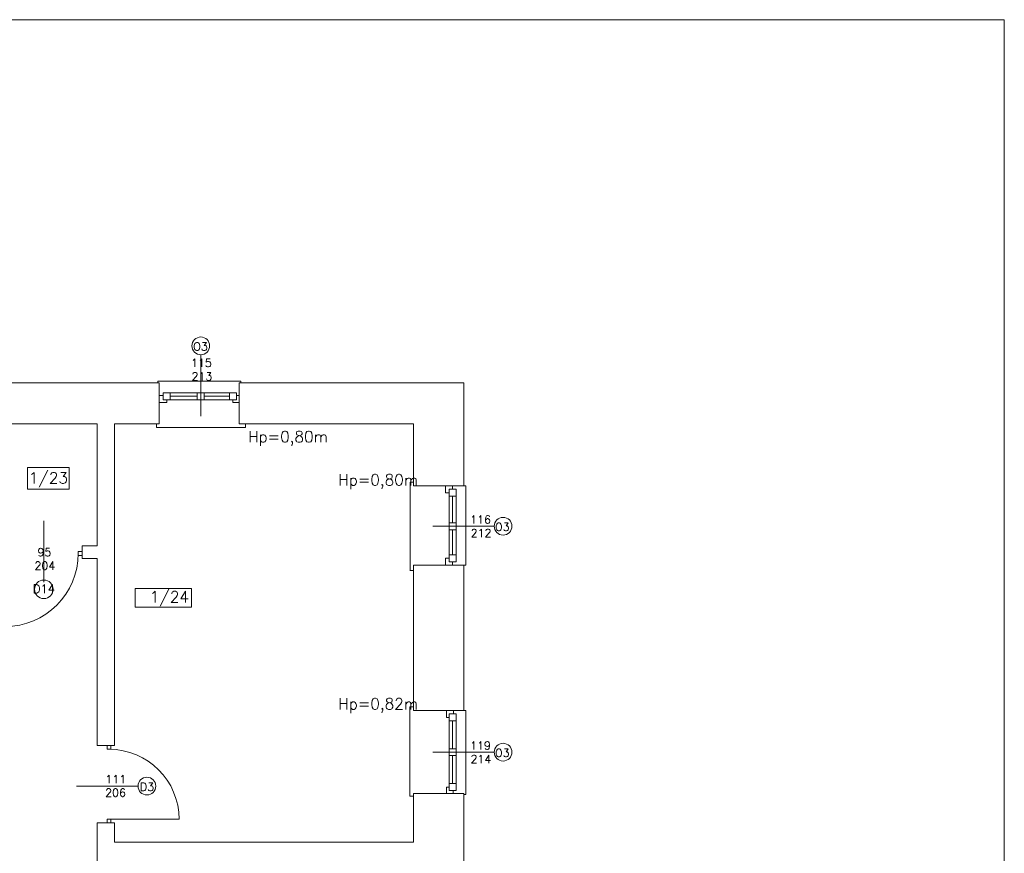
# Model space of a CAD drawing. Header units: millimetres. Extents: x -12354389001 to 271431, y -126469 to 48347.
# Tile 133 of 204: x -122316 to -120903, y -81387 to -80190. Entities that reach past the tile are written whole.
import ezdxf

# ---------------------------------------------------------------- set-up
doc = ezdxf.new("R2010")
doc.units = ezdxf.units.MM
doc.layers.get('0').update_dxf_attribs({"lineweight": 9})
for name, color, linetype, lineweight in [('IS_Text_Odbiornikow_Therm', 7, 'Continuous', 5), ('LINIE PRZEKROJOWE', 7, 'Continuous', 13), ('OPISY', 255, 'Continuous', 9), ('stolarka', 252, 'Continuous', 9)]:
    doc.layers.add(name, color=color, linetype=linetype, lineweight=lineweight)
doc.styles.add('ROMANS-POTROJNY-0-8-W', font='ROMANT.SHX', dxfattribs={"width": 0.8})

# ---------------------------------------------------------------- blocks, each defined once
blk = doc.blocks.new('dfds')
at = {"color": 252, "linetype": 'Continuous', "lineweight": 13}
for p, q in [((-26008.8, 23661.3), (-26008.8, 23664)), ((-26008.8, 23664), (-25889.6, 23664)), ((-25889.6, 23664), (-25889.6, 23661.4)), ((-26010.7, 23602.4), (-26010.7, 23602.4)), ((-26010.7, 23602.4), (-26010.7, 23597.4)), ((-26010.7, 23597.4), (-25887.7, 23597.4)), ((-25887.7, 23597.4), (-25882.7, 23597.4)), ((-25882.7, 23597.4), (-25882.7, 23602.4)), ((-25641.8, 23518.7), (-25646.8, 23518.7)), ((-25646.8, 23518.7), (-25646.8, 23391.9)), ((-25641.8, 23513.7), (-25641.8, 23518.7)), ((-25569.8, 23513.7), (-25566.8, 23513.7)), ((-25566.8, 23513.7), (-25566.8, 23399.7)), ((-25566.8, 23399.7), (-25569.8, 23399.7)), ((-25646.8, 23391.9), (-25646.8, 23392)), ((-25646.8, 23392), (-25641.8, 23392)), ((-25641.8, 23196.4), (-25647, 23196.4)), ((-25647, 23196.4), (-25647, 23073.3)), ((-25641.8, 23191.4), (-25641.8, 23196.4)), ((-25569.8, 23191.4), (-25566.8, 23191.4)), ((-25566.8, 23191.4), (-25566.8, 23070.6)), ((-25647, 23073.3), (-25647, 23068.3)), ((-25647, 23068.3), (-25641.8, 23068.3)), ((-25566.8, 23070.6), (-25569.8, 23070.6))]:
    blk.add_line(p, q, dxfattribs=at)
at = {"layer": 'LINIE PRZEKROJOWE', "color": 252, "linetype": 'Continuous', "lineweight": 13}
for p, q in [((-26536.8, 23661.2), (-26087.9, 23661.4)), ((-26006.8, 23661.3), (-26087.9, 23661.4)), ((-26006.8, 23602.4), (-26006.8, 23661.3)), ((-25569.8, 23661.2), (-25891.8, 23661.4)), ((-25891.8, 23602.4), (-25891.8, 23661.4)), ((-25569.8, 23513.7), (-25569.8, 23661.2)), ((-26095.8, 23602.4), (-26250.8, 23602.4)), ((-26095.8, 23427.4), (-26095.8, 23602.4)), ((-26095.8, 23602.4), (-26095.8, 23602.4)), ((-26006.8, 23602.4), (-26070.8, 23602.4)), ((-26070.8, 23602.4), (-26070.8, 23602.4)), ((-26006.8, 23602.4), (-26070.8, 23602.4)), ((-26070.8, 23602.4), (-26006.8, 23602.4)), ((-26070.8, 23140.9), (-26070.8, 23602.4)), ((-25891.8, 23602.4), (-25891.8, 23602.4)), ((-25641.8, 23602.4), (-25891.8, 23602.4)), ((-25641.8, 23513.7), (-25641.8, 23602.4)), ((-25641.8, 23513.7), (-25569.8, 23513.7)), ((-26117.3, 23409.4), (-26117.3, 23427.4)), ((-26117.3, 23427.4), (-26095.8, 23427.4)), ((-26117.3, 23409.4), (-26117.3, 23427.4)), ((-26095.8, 23409.4), (-26117.3, 23409.4)), ((-26095.8, 23140.9), (-26095.8, 23409.4)), ((-25641.8, 23191.4), (-25641.8, 23399.7)), ((-25641.8, 23191.4), (-25641.8, 23399.7)), ((-25641.8, 23191.4), (-25641.8, 23399.7)), ((-25641.8, 23399.7), (-25569.8, 23399.7)), ((-25569.8, 23191.4), (-25569.8, 23399.7)), ((-25641.8, 23191.4), (-25569.8, 23191.4)), ((-26095.8, 23140.9), (-26070.8, 23140.9)), ((-25641.8, 23002.4), (-25641.8, 23072.4)), ((-25641.8, 23006.7), (-25641.8, 23072.4)), ((-25641.8, 23002.4), (-25641.8, 23072.4)), ((-25641.8, 23072.4), (-25569.8, 23072.4)), ((-25569.8, 22887.4), (-25569.8, 23072.4)), ((-26095.8, 22760.4), (-26095.8, 23029.9)), ((-26095.8, 23029.9), (-26070.8, 23029.9)), ((-26070.8, 23002.4), (-26070.8, 23029.9)), ((-26070.8, 23002.4), (-25641.8, 23002.4))]:
    blk.add_line(p, q, dxfattribs=at)
at = {"layer": 'LINIE PRZEKROJOWE'}
blk.add_lwpolyline([(-33204.2, 24182.5), (-24794.2, 24182.5), (-24794.2, 18242.5), (-33204.2, 18242.5), (-33204.2, 24182.5)], dxfattribs=at)
at = {"layer": 'OPISY', "color": 252, "linetype": 'Continuous', "lineweight": 13}
for p, q in [((-25947, 23701.8), (-25947, 23613.7)), ((-26195.8, 23540), (-26135.8, 23540)), ((-26195.8, 23508.7), (-26195.8, 23540)), ((-26135.8, 23540), (-26135.8, 23508.7)), ((-26135.8, 23508.7), (-26195.8, 23508.7)), ((-26172.2, 23375.3), (-26172.2, 23463.4)), ((-25526, 23455.7), (-25614.1, 23455.7)), ((-26041.3, 23339.7), (-26041.3, 23366.4)), ((-26041.3, 23366.4), (-25960.1, 23366.4)), ((-25960.1, 23366.4), (-25960.1, 23339.7)), ((-25960.1, 23339.7), (-26041.3, 23339.7)), ((-25526, 23131.5), (-25614.1, 23131.5)), ((-26037, 23082.5), (-26125.1, 23082.5))]:
    blk.add_line(p, q, dxfattribs=at)
for centre, radius in [((-25947, 23714.5), 12.7), ((-25513.3, 23455.7), 12.7), ((-26172.2, 23365.2), 13.3), ((-25513.3, 23131.5), 12.7), ((-26024.3, 23082.8), 12.7)]:
    blk.add_circle(centre, radius, dxfattribs=at)
at = {"layer": 'stolarka', "color": 252, "linetype": 'Continuous', "lineweight": 13}
for p, q in [((-26000.8, 23643.4), (-26006.8, 23643.4)), ((-26006.8, 23633.4), (-25995.8, 23633.4)), ((-25990.8, 23647.1), (-26000.8, 23647.1)), ((-26000.8, 23647.1), (-26000.8, 23637.1)), ((-26000.8, 23637.1), (-25990.8, 23637.1)), ((-25995.8, 23633.4), (-25995.8, 23637.1)), ((-25895.8, 23647.1), (-25990.8, 23647.1)), ((-25990.8, 23637.1), (-25990.8, 23647.1)), ((-25952, 23642.1), (-25990.8, 23642.1)), ((-25895.8, 23637.1), (-25990.8, 23637.1)), ((-25942, 23647.1), (-25952, 23647.1)), ((-25952, 23647.1), (-25952, 23637.1)), ((-25952, 23637.1), (-25942, 23637.1)), ((-25942, 23637.1), (-25942, 23647.1)), ((-25905.8, 23642.1), (-25942, 23642.1)), ((-25895.8, 23647.1), (-25905.8, 23647.1)), ((-25905.8, 23647.1), (-25905.8, 23637.1)), ((-25905.8, 23637.1), (-25895.8, 23637.1)), ((-25900.8, 23637.1), (-25900.8, 23633.4)), ((-25900.8, 23633.4), (-25891.8, 23633.4)), ((-25895.8, 23637.1), (-25895.8, 23647.1)), ((-25891.8, 23643.4), (-25895.8, 23643.4)), ((-25595.8, 23503.7), (-25595.8, 23513.7)), ((-25595.8, 23513.7), (-25585.8, 23513.7)), ((-25590.8, 23508.7), (-25590.8, 23404.7)), ((-25590.8, 23498.7), (-25590.8, 23508.7)), ((-25590.8, 23508.7), (-25580.8, 23508.7)), ((-25585.8, 23513.7), (-25585.8, 23508.7)), ((-25580.8, 23508.7), (-25580.8, 23404.7)), ((-25580.8, 23508.7), (-25580.8, 23498.7)), ((-25590.8, 23503.7), (-25595.8, 23503.7)), ((-25580.8, 23498.7), (-25590.8, 23498.7)), ((-25585.8, 23498.7), (-25585.8, 23460.7)), ((-25590.8, 23450.7), (-25590.8, 23460.7)), ((-25590.8, 23460.7), (-25580.8, 23460.7)), ((-25580.8, 23450.7), (-25590.8, 23450.7)), ((-25585.8, 23450.7), (-25585.8, 23414.7)), ((-25580.8, 23460.7), (-25580.8, 23450.7)), ((-25595.8, 23399.7), (-25595.8, 23409.7)), ((-25595.8, 23409.7), (-25590.8, 23409.7)), ((-25590.8, 23404.7), (-25590.8, 23414.7)), ((-25590.8, 23414.7), (-25580.8, 23414.7)), ((-25580.8, 23414.7), (-25580.8, 23404.7)), ((-25585.8, 23399.7), (-25595.8, 23399.7)), ((-25580.8, 23404.7), (-25590.8, 23404.7)), ((-25585.8, 23404.7), (-25585.8, 23399.7)), ((-25594.4, 23181.4), (-25594.4, 23191.4)), ((-25594.4, 23191.4), (-25584.4, 23191.4)), ((-25590.8, 23181.4), (-25594.4, 23181.4)), ((-25590.8, 23176.4), (-25590.8, 23186.4)), ((-25590.8, 23186.4), (-25580.8, 23186.4)), ((-25584.4, 23191.4), (-25584.4, 23186.4)), ((-25580.8, 23186.4), (-25580.8, 23176.4)), ((-25590.8, 23180.4), (-25590.8, 23076.4)), ((-25580.8, 23176.4), (-25590.8, 23176.4)), ((-25585.8, 23176.4), (-25585.8, 23136.5)), ((-25580.8, 23180.4), (-25580.8, 23076.4)), ((-25590.8, 23126.5), (-25590.8, 23136.5)), ((-25590.8, 23136.5), (-25580.8, 23136.5)), ((-25580.8, 23126.5), (-25590.8, 23126.5)), ((-25585.8, 23126.5), (-25585.8, 23086.4)), ((-25580.8, 23136.5), (-25580.8, 23126.5)), ((-25590.8, 23076.4), (-25590.8, 23086.4)), ((-25590.8, 23086.4), (-25580.8, 23086.4)), ((-25580.8, 23086.4), (-25580.8, 23076.4)), ((-25594.4, 23072.4), (-25594.4, 23081.4)), ((-25594.4, 23081.4), (-25590.8, 23081.4)), ((-25580.8, 23076.4), (-25590.8, 23076.4)), ((-25584.9, 23076.4), (-25584.9, 23072.4))]:
    blk.add_line(p, q, dxfattribs=at)
at = {"layer": 'stolarka', "color": 252, "linetype": 'Continuous', "lineweight": 13, "transparency": 33554684}
for p, q in [((-26122.8, 23419.4), (-26117.3, 23419.4)), ((-26122.8, 23413.9), (-26122.8, 23419.4)), ((-26117.3, 23413.9), (-26122.8, 23413.9)), ((-26117.3, 23419.4), (-26117.3, 23413.9)), ((-26081.2, 23135.7), (-26081.2, 23140.9)), ((-26081.2, 23140.9), (-26075.9, 23140.9)), ((-26075.9, 23140.9), (-26075.9, 23135.7)), ((-26075.9, 23135.7), (-26081.2, 23135.7)), ((-26081.2, 23029.9), (-26081.2, 23035.2)), ((-26081.2, 23035.2), (-26075.9, 23035.2)), ((-26075.9, 23029.9), (-26081.2, 23029.9)), ((-26078.5, 23035.2), (-25978.1, 23035.2)), ((-26075.9, 23035.2), (-26075.9, 23029.9))]:
    blk.add_line(p, q, dxfattribs=at)
for centre, radius, start, end in [((-26227.8, 23416.7), 105, 270, 0), ((-26078.5, 23035.2), 100.4, 0, 90)]:
    blk.add_arc(centre, radius, start, end, dxfattribs=at)
at = {"layer": 'OPISY', "color": 252, "linetype": 'Continuous', "lineweight": 13, "style": 'ROMANS-POTROJNY-0-8-W'}
for s, height, p in [('O3', 11.57, (-25957.8, 23707.8)), ('1/23', 16, (-26193.8, 23517)), ('O3', 11.57, (-25524.8, 23448.9)), ('D14', 12.1, (-26187.9, 23359.8)), ('1/24', 16, (-26020.2, 23346.4)), ('O3', 11.57, (-25524.8, 23124.6)), ('D3', 11.57, (-26034.3, 23075.9))]:
    blk.add_text(s, height=height, dxfattribs=at).set_placement(p)
at = {"layer": 'OPISY', "color": 252, "linetype": 'Continuous', "lineweight": 13, "ltscale": 0.15, "style": 'ROMANS-POTROJNY-0-8-W'}
for s, p in [('Hp=0,80m', (-25879.1, 23576.2)), ('Hp=0,80m', (-25749.7, 23514.2)), ('Hp=0,82m', (-25749.7, 23192.9))]:
    blk.add_text(s, height=16, dxfattribs=at).set_placement(p)
at = {"layer": 'stolarka', "color": 252, "linetype": 'Continuous', "lineweight": 13, "style": 'ROMANS-POTROJNY-0-8-W'}
for s, p in [('115', (-25961, 23684.3)), ('213', (-25960.3, 23664.9)), ('116', (-25560.5, 23459.4)), ('212', (-25559.8, 23440.1)), ('95', (-26181.3, 23412.6)), ('204', (-26185.6, 23393.3)), ('119', (-25560.6, 23135.1)), ('214', (-25559.9, 23115.8)), ('111', (-26083.7, 23086.9)), ('206', (-26084.2, 23067.6))]:
    blk.add_text(s, height=11.57, dxfattribs=at).set_placement(p)

msp = doc.modelspace()

# ---------------------------------------------------------------- block references
at = {"layer": 'IS_Text_Odbiornikow_Therm', "color": 7, "ltscale": 0.5}
msp.add_blockref('dfds', (-96109.164, -104372.956), dxfattribs=at)

doc.saveas('drawing.dxf')
